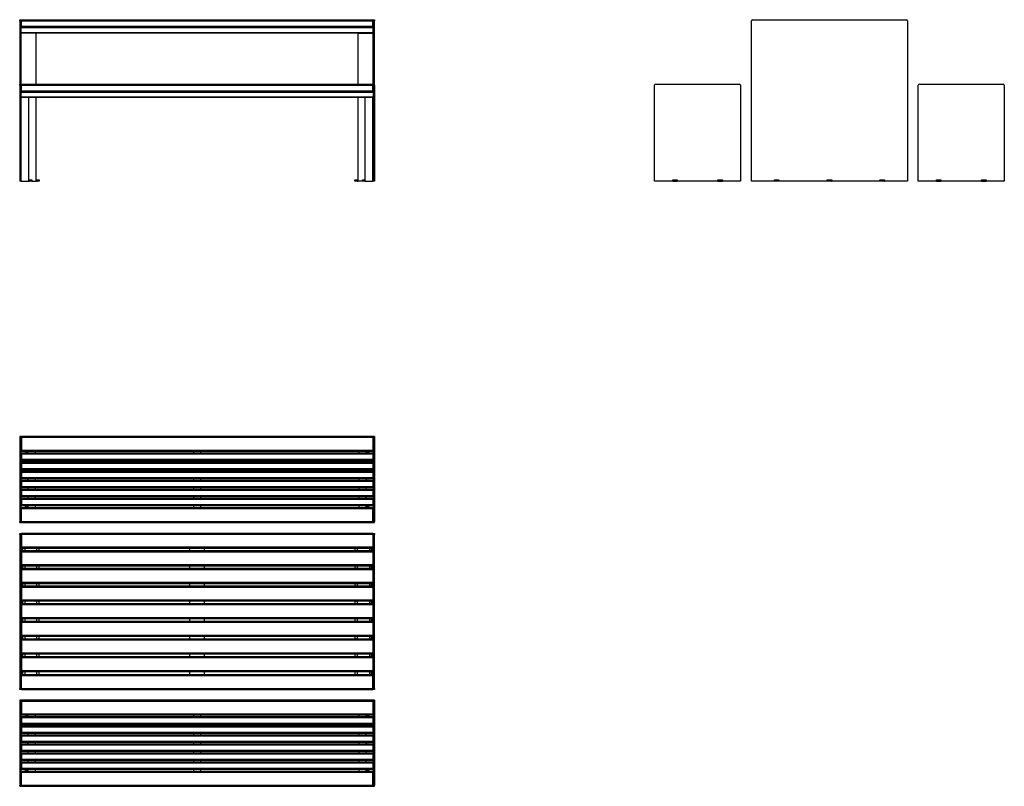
# Model space of a CAD drawing. Header units: millimetres. Extents: x 53 to 282, y 70 to 248.
import ezdxf

# ---------------------------------------------------------------- set-up
doc = ezdxf.new("R2010")
doc.units = ezdxf.units.MM

msp = doc.modelspace()

# ---------------------------------------------------------------- linework, layer by layer
at = {"color": 7, "linetype": 'Continuous', "lineweight": 25}
for p, q in [((53.3, 247.99), (53.3, 248.24)), ((53.3, 248.24), (53.55, 248.24)), ((53.3, 247.99), (53.3, 233.24)), ((53.55, 247.99), (53.3, 247.99)), ((53.55, 248.24), (53.55, 247.99)), ((53.55, 247.99), (53.55, 233.24)), ((53.65, 248.24), (135.35, 248.24)), ((53.65, 247.99), (53.65, 248.24)), ((53.65, 246.74), (53.65, 247.99)), ((53.65, 247.99), (135.35, 247.99)), ((135.35, 247.99), (135.35, 248.24)), ((135.35, 246.74), (135.35, 247.99)), ((135.45, 248.24), (135.7, 248.24)), ((135.45, 247.99), (135.45, 248.24)), ((135.45, 233.24), (135.45, 247.99)), ((135.7, 247.99), (135.45, 247.99)), ((135.7, 248.24), (135.7, 247.99)), ((135.7, 233.24), (135.7, 247.99)), ((223.35, 210.74), (223.35, 247.99)), ((223.6, 248.24), (259.4, 248.24)), ((259.65, 247.99), (259.65, 210.74)), ((53.55, 246.49), (135.45, 246.49)), ((135.45, 246.34), (53.55, 246.34)), ((53.55, 246.34), (53.55, 245.29)), ((53.55, 245.29), (135.45, 245.29)), ((135.45, 245.14), (53.55, 245.14)), ((57.05, 245.09), (53.55, 245.09)), ((53.65, 246.74), (135.35, 246.74)), ((53.65, 246.49), (53.65, 246.74)), ((53.95, 245.09), (53.95, 245.14)), ((54.2, 245.14), (54.2, 245.09)), ((57.05, 233.24), (57.05, 245.09)), ((131.95, 245.09), (135.45, 245.09)), ((131.95, 233.24), (131.95, 245.09)), ((134.8, 245.14), (134.8, 245.09)), ((135.05, 245.09), (135.05, 245.14)), ((135.35, 246.49), (135.35, 246.74)), ((135.45, 246.34), (135.45, 245.29)), ((53.55, 233.24), (53.25, 233.24)), ((53.25, 232.99), (53.25, 233.24)), ((53.25, 232.99), (53.25, 210.74)), ((53.25, 232.99), (53.55, 232.99)), ((53.55, 232.99), (53.55, 233.24)), ((53.55, 232.99), (53.55, 210.74)), ((53.55, 231.49), (135.45, 231.49)), ((135.45, 231.34), (53.55, 231.34)), ((53.55, 231.34), (53.55, 230.29)), ((53.65, 232.99), (53.65, 233.24)), ((53.65, 233.24), (135.35, 233.24)), ((53.65, 231.74), (53.65, 232.99)), ((53.65, 232.99), (135.35, 232.99)), ((53.65, 231.74), (135.35, 231.74)), ((53.65, 231.49), (53.65, 231.74)), ((135.35, 232.99), (135.35, 233.24)), ((135.35, 231.74), (135.35, 232.99)), ((135.35, 231.49), (135.35, 231.74)), ((135.45, 232.99), (135.45, 233.24)), ((135.75, 233.24), (135.45, 233.24)), ((135.45, 232.99), (135.45, 210.74)), ((135.45, 232.99), (135.75, 232.99)), ((135.45, 231.34), (135.45, 230.29)), ((135.75, 232.99), (135.75, 233.24)), ((135.75, 232.99), (135.75, 210.74)), ((200.85, 210.74), (200.85, 232.99)), ((201.1, 233.24), (220.6, 233.24)), ((220.85, 232.99), (220.85, 210.74)), ((262.15, 210.74), (262.15, 232.99)), ((262.4, 233.24), (281.9, 233.24)), ((282.15, 232.99), (282.15, 210.74)), ((53.55, 230.29), (135.45, 230.29)), ((135.45, 230.14), (53.55, 230.14)), ((55.3, 230.14), (55.3, 210.74)), ((57.05, 210.74), (57.05, 230.14)), ((131.95, 210.74), (131.95, 230.14)), ((133.5, 230.14), (133.5, 210.74)), ((135.25, 230.14), (135.25, 210.74)), ((53.55, 210.74), (53.25, 210.74)), ((53.55, 210.74), (55.3, 210.74)), ((55.3, 211.04), (55.55, 211.04)), ((55.3, 210.74), (55.55, 210.74)), ((55.55, 210.74), (55.55, 211.04)), ((55.55, 211.04), (56.05, 211.04)), ((56.05, 210.74), (55.55, 210.74)), ((56.05, 211.04), (56.05, 210.74)), ((56.05, 210.74), (57.05, 210.74)), ((57.05, 210.99), (57.3, 210.99)), ((57.05, 210.74), (57.3, 210.74)), ((57.3, 210.74), (57.3, 210.99)), ((57.3, 210.99), (57.8, 210.99)), ((57.8, 210.74), (57.3, 210.74)), ((57.8, 210.99), (57.8, 210.74)), ((131.2, 210.74), (131.2, 210.99)), ((131.2, 210.99), (131.7, 210.99)), ((131.7, 210.74), (131.2, 210.74)), ((131.7, 210.99), (131.7, 210.74)), ((131.7, 210.99), (131.95, 210.99)), ((131.7, 210.74), (131.95, 210.74)), ((132.95, 210.74), (131.95, 210.74)), ((132.95, 210.74), (132.95, 211.04)), ((132.95, 211.04), (133.45, 211.04)), ((133.45, 210.74), (132.95, 210.74)), ((133.45, 211.04), (133.45, 210.74)), ((133.45, 211.04), (133.5, 211.04)), ((133.45, 210.74), (133.5, 210.74)), ((133.5, 210.74), (135.25, 210.74)), ((135.25, 211.04), (135.45, 211.04)), ((135.45, 210.74), (135.25, 210.74)), ((135.75, 210.74), (135.45, 210.74)), ((205.07, 210.74), (200.85, 210.74)), ((205.07, 211.04), (206.13, 211.04)), ((205.07, 210.74), (205.07, 211.04)), ((205.07, 210.74), (205.1, 210.74)), ((205.1, 210.74), (205.1, 211.04)), ((205.1, 211.04), (206.1, 211.04)), ((205.1, 210.74), (206.1, 210.74)), ((206.1, 210.74), (206.1, 211.04)), ((206.1, 210.74), (206.13, 210.74)), ((206.13, 211.04), (206.13, 210.74)), ((215.58, 210.74), (206.13, 210.74)), ((215.58, 211.04), (216.62, 211.04)), ((215.58, 210.74), (215.58, 211.04)), ((215.58, 210.74), (215.6, 210.74)), ((215.6, 210.74), (215.6, 211.04)), ((215.6, 211.04), (216.6, 211.04)), ((215.6, 210.74), (216.6, 210.74)), ((216.6, 210.74), (216.6, 211.04)), ((216.6, 210.74), (216.62, 210.74)), ((216.62, 211.04), (216.62, 210.74)), ((220.85, 210.74), (216.62, 210.74)), ((228.73, 210.74), (223.35, 210.74)), ((228.73, 211.04), (229.77, 211.04)), ((228.73, 210.74), (228.73, 211.04)), ((228.73, 210.99), (228.75, 210.99)), ((228.73, 210.74), (228.75, 210.74)), ((228.75, 210.74), (228.75, 210.99)), ((228.75, 210.99), (229.75, 210.99)), ((229.75, 210.74), (228.75, 210.74)), ((229.75, 210.74), (229.75, 210.99)), ((229.75, 210.99), (229.77, 210.99)), ((229.75, 210.74), (229.77, 210.74)), ((229.77, 211.04), (229.77, 210.74)), ((240.98, 210.74), (229.77, 210.74)), ((240.98, 211.04), (242.02, 211.04)), ((240.98, 210.74), (240.98, 211.04)), ((240.98, 210.99), (241, 210.99)), ((240.98, 210.74), (241, 210.74)), ((241, 210.74), (241, 210.99)), ((241, 210.99), (242, 210.99)), ((242, 210.74), (241, 210.74)), ((242, 210.74), (242, 210.99)), ((242, 210.99), (242.02, 210.99)), ((242, 210.74), (242.02, 210.74)), ((242.02, 211.04), (242.02, 210.74)), ((253.23, 210.74), (242.02, 210.74)), ((253.23, 211.04), (254.27, 211.04)), ((253.23, 210.74), (253.23, 211.04)), ((253.23, 210.99), (253.25, 210.99)), ((253.23, 210.74), (253.25, 210.74)), ((253.25, 210.74), (253.25, 210.99)), ((253.25, 210.99), (254.25, 210.99)), ((254.25, 210.74), (253.25, 210.74)), ((254.25, 210.74), (254.25, 210.99)), ((254.25, 210.99), (254.27, 210.99)), ((254.25, 210.74), (254.27, 210.74)), ((254.27, 211.04), (254.27, 210.74)), ((259.65, 210.74), (254.27, 210.74)), ((266.38, 210.74), (262.15, 210.74)), ((266.38, 211.04), (267.42, 211.04)), ((266.38, 210.74), (266.38, 211.04)), ((266.38, 210.74), (266.4, 210.74)), ((266.4, 210.74), (266.4, 211.04)), ((266.4, 211.04), (267.4, 211.04)), ((266.4, 210.74), (267.4, 210.74)), ((267.4, 210.74), (267.4, 211.04)), ((267.4, 210.74), (267.42, 210.74)), ((267.42, 211.04), (267.42, 210.74)), ((276.87, 210.74), (267.42, 210.74)), ((276.87, 211.04), (277.93, 211.04)), ((276.87, 210.74), (276.87, 211.04)), ((276.87, 210.74), (276.9, 210.74)), ((276.9, 210.74), (276.9, 211.04)), ((276.9, 211.04), (277.9, 211.04)), ((276.9, 210.74), (277.9, 210.74)), ((277.9, 210.74), (277.9, 211.04)), ((277.9, 210.74), (277.93, 210.74)), ((277.93, 211.04), (277.93, 210.74)), ((282.15, 210.74), (277.93, 210.74)), ((53.55, 151.34), (53.25, 151.34)), ((53.25, 151.34), (53.25, 151.09)), ((53.55, 151.09), (53.25, 151.09)), ((53.25, 151.09), (53.25, 131.59)), ((53.55, 151.34), (53.65, 151.34)), ((53.55, 151.34), (53.55, 151.09)), ((53.55, 151.09), (53.55, 131.59)), ((135.35, 151.34), (53.65, 151.34)), ((53.65, 151.34), (53.65, 151.09)), ((135.35, 151.09), (53.65, 151.09)), ((53.65, 151.09), (53.65, 148.09)), ((135.35, 151.34), (135.35, 151.09)), ((135.35, 151.34), (135.45, 151.34)), ((135.35, 151.09), (135.35, 148.09)), ((135.75, 151.34), (135.45, 151.34)), ((135.45, 151.34), (135.45, 151.09)), ((135.75, 151.09), (135.45, 151.09)), ((135.45, 151.09), (135.45, 131.59)), ((135.75, 151.34), (135.75, 151.09)), ((135.75, 151.09), (135.75, 131.59)), ((53.65, 149.34), (53.55, 149.34)), ((135.45, 149.34), (135.35, 149.34)), ((53.65, 148.69), (53.55, 148.59)), ((135.35, 148.09), (53.65, 148.09)), ((53.65, 148.09), (53.65, 147.84)), ((135.35, 147.84), (53.65, 147.84)), ((135.35, 147.46), (53.65, 147.46)), ((53.65, 147.46), (53.65, 147.21)), ((135.35, 147.21), (53.65, 147.21)), ((53.65, 147.21), (53.65, 145.97)), ((55.18, 147.84), (55.18, 147.46)), ((56.92, 147.46), (56.92, 147.84)), ((93.62, 147.84), (93.62, 147.46)), ((95.38, 147.46), (95.38, 147.84)), ((132.08, 147.84), (132.08, 147.46)), ((133.82, 147.46), (133.82, 147.84)), ((135.45, 148.59), (135.35, 148.69)), ((135.35, 148.09), (135.35, 147.84)), ((135.35, 147.46), (135.35, 147.21)), ((135.35, 147.21), (135.35, 145.97)), ((135.35, 145.97), (53.65, 145.97)), ((53.65, 145.97), (53.65, 145.72)), ((135.35, 145.72), (53.65, 145.72)), ((135.35, 145.36), (53.65, 145.36)), ((53.65, 145.36), (53.65, 145.11)), ((135.35, 145.11), (53.65, 145.11)), ((53.65, 145.11), (53.65, 143.87)), ((55.18, 145.72), (55.18, 145.36)), ((56.92, 145.36), (56.92, 145.72)), ((93.62, 145.72), (93.62, 145.36)), ((95.38, 145.36), (95.38, 145.72)), ((132.08, 145.72), (132.08, 145.36)), ((133.82, 145.36), (133.82, 145.72)), ((135.35, 145.97), (135.35, 145.72)), ((135.35, 145.36), (135.35, 145.11)), ((135.35, 145.11), (135.35, 143.87)), ((135.35, 143.87), (53.65, 143.87)), ((53.65, 143.87), (53.65, 143.62)), ((135.35, 143.62), (53.65, 143.62)), ((135.35, 143.26), (53.65, 143.26)), ((53.65, 143.26), (53.65, 143.01)), ((135.35, 143.01), (53.65, 143.01)), ((53.65, 143.01), (53.65, 141.77)), ((55.18, 143.62), (55.18, 143.26)), ((56.92, 143.26), (56.92, 143.62)), ((93.62, 143.62), (93.62, 143.26)), ((95.38, 143.26), (95.38, 143.62)), ((132.08, 143.62), (132.08, 143.26)), ((133.82, 143.26), (133.82, 143.62)), ((135.35, 143.87), (135.35, 143.62)), ((135.35, 143.26), (135.35, 143.01)), ((135.35, 143.01), (135.35, 141.77)), ((135.35, 141.77), (53.65, 141.77)), ((53.65, 141.77), (53.65, 141.52)), ((135.35, 141.52), (53.65, 141.52)), ((135.35, 141.16), (53.65, 141.16)), ((53.65, 141.16), (53.65, 140.91)), ((135.35, 140.91), (53.65, 140.91)), ((53.65, 140.91), (53.65, 139.67)), ((135.35, 139.67), (53.65, 139.67)), ((53.65, 139.67), (53.65, 139.42)), ((55.18, 141.52), (55.18, 141.16)), ((56.92, 141.16), (56.92, 141.52)), ((93.62, 141.52), (93.62, 141.16)), ((95.38, 141.16), (95.38, 141.52)), ((132.08, 141.52), (132.08, 141.16)), ((133.82, 141.16), (133.82, 141.52)), ((135.35, 141.77), (135.35, 141.52)), ((135.35, 141.16), (135.35, 140.91)), ((135.35, 140.91), (135.35, 139.67)), ((135.35, 139.67), (135.35, 139.42)), ((135.35, 139.42), (53.65, 139.42)), ((135.35, 139.06), (53.65, 139.06)), ((53.65, 139.06), (53.65, 138.81)), ((135.35, 138.81), (53.65, 138.81)), ((53.65, 138.81), (53.65, 137.57)), ((135.35, 137.57), (53.65, 137.57)), ((53.65, 137.57), (53.65, 137.32)), ((55.18, 139.42), (55.18, 139.06)), ((56.92, 139.06), (56.92, 139.42)), ((93.62, 139.42), (93.62, 139.06)), ((95.38, 139.06), (95.38, 139.42)), ((132.08, 139.42), (132.08, 139.06)), ((133.82, 139.06), (133.82, 139.42)), ((135.35, 139.06), (135.35, 138.81)), ((135.35, 138.81), (135.35, 137.57)), ((135.35, 137.57), (135.35, 137.32)), ((135.35, 137.32), (53.65, 137.32)), ((135.35, 136.96), (53.65, 136.96)), ((53.65, 136.96), (53.65, 136.72)), ((135.35, 136.72), (53.65, 136.72)), ((53.65, 136.72), (53.65, 135.46)), ((135.35, 135.46), (53.65, 135.46)), ((53.65, 135.46), (53.65, 135.22)), ((135.35, 135.22), (53.65, 135.22)), ((55.18, 137.32), (55.18, 136.96)), ((55.18, 135.22), (55.18, 134.84)), ((56.92, 136.96), (56.92, 137.32)), ((56.92, 134.84), (56.92, 135.22)), ((93.62, 137.32), (93.62, 136.96)), ((93.62, 135.22), (93.62, 134.84)), ((95.38, 136.96), (95.38, 137.32)), ((95.38, 134.84), (95.38, 135.22)), ((132.08, 137.32), (132.08, 136.96)), ((132.08, 135.22), (132.08, 134.84)), ((133.82, 136.96), (133.82, 137.32)), ((133.82, 134.84), (133.82, 135.22)), ((135.35, 136.96), (135.35, 136.72)), ((135.35, 136.72), (135.35, 135.46)), ((135.35, 135.46), (135.35, 135.22)), ((53.55, 134.09), (53.65, 133.99)), ((53.55, 133.34), (53.65, 133.34)), ((53.65, 134.84), (135.35, 134.84)), ((53.65, 134.59), (53.65, 134.84)), ((53.65, 134.59), (135.35, 134.59)), ((53.65, 131.59), (53.65, 134.59)), ((135.35, 134.59), (135.35, 134.84)), ((135.35, 131.59), (135.35, 134.59)), ((135.35, 133.99), (135.45, 134.09)), ((135.35, 133.34), (135.45, 133.34)), ((53.55, 131.59), (53.25, 131.59)), ((53.25, 131.34), (53.25, 131.59)), ((53.25, 131.34), (53.55, 131.34)), ((53.55, 131.34), (53.55, 131.59)), ((53.65, 131.34), (53.55, 131.34)), ((53.65, 131.59), (135.35, 131.59)), ((53.65, 131.34), (53.65, 131.59)), ((53.65, 131.34), (135.35, 131.34)), ((135.35, 131.34), (135.35, 131.59)), ((135.45, 131.34), (135.35, 131.34)), ((135.75, 131.59), (135.45, 131.59)), ((135.45, 131.34), (135.45, 131.59)), ((135.45, 131.34), (135.75, 131.34)), ((135.75, 131.34), (135.75, 131.59)), ((53.3, 128.59), (53.3, 128.84)), ((53.3, 128.84), (53.55, 128.84)), ((53.3, 128.59), (53.3, 92.79)), ((53.55, 128.59), (53.3, 128.59)), ((53.55, 128.84), (53.65, 128.84)), ((53.55, 128.84), (53.55, 128.59)), ((53.55, 128.59), (53.55, 92.79)), ((135.35, 128.84), (53.65, 128.84)), ((53.65, 128.84), (53.65, 128.59)), ((135.35, 128.59), (53.65, 128.59)), ((53.65, 128.59), (53.65, 125.59)), ((135.35, 128.84), (135.35, 128.59)), ((135.35, 128.84), (135.45, 128.84)), ((135.35, 128.59), (135.35, 125.59)), ((135.45, 128.84), (135.7, 128.84)), ((135.45, 128.59), (135.45, 128.84)), ((135.7, 128.59), (135.45, 128.59)), ((135.45, 92.79), (135.45, 128.59)), ((135.7, 128.84), (135.7, 128.59)), ((135.7, 92.79), (135.7, 128.59)), ((53.65, 126.84), (53.55, 126.84)), ((53.65, 126.19), (53.55, 126.09)), ((135.45, 126.84), (135.35, 126.84)), ((135.45, 126.09), (135.35, 126.19)), ((53.55, 125.69), (53.65, 125.69)), ((135.35, 125.59), (53.65, 125.59)), ((53.65, 125.59), (53.65, 125.34)), ((135.35, 125.34), (53.65, 125.34)), ((135.35, 124.74), (53.65, 124.74)), ((53.65, 124.74), (53.65, 124.49)), ((135.35, 124.49), (53.65, 124.49)), ((53.65, 124.49), (53.65, 121.49)), ((53.8, 124.74), (53.8, 125.34)), ((53.95, 124.74), (53.95, 125.34)), ((57.2, 124.74), (57.2, 125.34)), ((57.8, 124.74), (57.8, 125.34)), ((92.75, 125.34), (92.75, 124.74)), ((96.25, 124.74), (96.25, 125.34)), ((131.2, 125.34), (131.2, 124.74)), ((131.8, 124.74), (131.8, 125.34)), ((135.05, 124.74), (135.05, 125.34)), ((135.2, 125.34), (135.2, 124.74)), ((135.35, 125.69), (135.45, 125.69)), ((135.35, 125.59), (135.35, 125.34)), ((135.35, 124.74), (135.35, 124.49)), ((135.35, 124.49), (135.35, 121.49)), ((135.35, 121.49), (53.65, 121.49)), ((53.65, 121.49), (53.65, 121.24)), ((135.35, 121.49), (135.35, 121.24)), ((135.35, 121.24), (53.65, 121.24)), ((135.35, 120.64), (53.65, 120.64)), ((53.65, 120.64), (53.65, 120.39)), ((135.35, 120.39), (53.65, 120.39)), ((53.65, 120.39), (53.65, 117.39)), ((53.8, 120.64), (53.8, 121.24)), ((53.95, 120.64), (53.95, 121.24)), ((57.2, 120.64), (57.2, 121.24)), ((57.8, 120.64), (57.8, 121.24)), ((92.75, 121.24), (92.75, 120.64)), ((96.25, 120.64), (96.25, 121.24)), ((131.2, 121.24), (131.2, 120.64)), ((131.8, 120.64), (131.8, 121.24)), ((135.05, 120.64), (135.05, 121.24)), ((135.2, 121.24), (135.2, 120.64)), ((135.35, 120.64), (135.35, 120.39)), ((135.35, 120.39), (135.35, 117.39)), ((135.35, 117.39), (53.65, 117.39)), ((53.65, 117.39), (53.65, 117.14)), ((135.35, 117.14), (53.65, 117.14)), ((53.8, 116.54), (53.8, 117.14)), ((53.95, 116.54), (53.95, 117.14)), ((57.2, 116.54), (57.2, 117.14)), ((57.8, 116.54), (57.8, 117.14)), ((92.75, 117.14), (92.75, 116.54)), ((96.25, 116.54), (96.25, 117.14)), ((131.2, 117.14), (131.2, 116.54)), ((131.8, 116.54), (131.8, 117.14)), ((135.05, 116.54), (135.05, 117.14)), ((135.2, 117.14), (135.2, 116.54)), ((135.35, 117.39), (135.35, 117.14)), ((135.35, 116.54), (53.65, 116.54)), ((53.65, 116.54), (53.65, 116.29)), ((135.35, 116.29), (53.65, 116.29)), ((53.65, 116.29), (53.65, 113.29)), ((135.35, 116.54), (135.35, 116.29)), ((135.35, 116.29), (135.35, 113.29)), ((135.35, 113.29), (53.65, 113.29)), ((53.65, 113.29), (53.65, 113.04)), ((135.35, 113.04), (53.65, 113.04)), ((135.35, 112.44), (53.65, 112.44)), ((53.65, 112.44), (53.65, 112.19)), ((135.35, 112.19), (53.65, 112.19)), ((53.65, 112.19), (53.65, 109.19)), ((53.8, 112.44), (53.8, 113.04)), ((53.95, 112.44), (53.95, 113.04)), ((57.2, 112.44), (57.2, 113.04)), ((57.8, 112.44), (57.8, 113.04)), ((92.75, 113.04), (92.75, 112.44)), ((96.25, 112.44), (96.25, 113.04)), ((131.2, 113.04), (131.2, 112.44)), ((131.8, 112.44), (131.8, 113.04)), ((135.05, 112.44), (135.05, 113.04)), ((135.2, 113.04), (135.2, 112.44)), ((135.35, 113.29), (135.35, 113.04)), ((135.35, 112.44), (135.35, 112.19)), ((135.35, 112.19), (135.35, 109.19)), ((135.35, 109.19), (53.65, 109.19)), ((53.65, 109.19), (53.65, 108.94)), ((135.35, 108.94), (53.65, 108.94)), ((135.35, 108.34), (53.65, 108.34)), ((53.65, 108.34), (53.65, 108.09)), ((135.35, 108.09), (53.65, 108.09)), ((53.65, 108.09), (53.65, 105.09)), ((53.8, 108.34), (53.8, 108.94)), ((53.95, 108.34), (53.95, 108.94)), ((57.2, 108.34), (57.2, 108.94)), ((57.8, 108.34), (57.8, 108.94)), ((92.75, 108.94), (92.75, 108.34)), ((96.25, 108.34), (96.25, 108.94)), ((131.2, 108.94), (131.2, 108.34)), ((131.8, 108.34), (131.8, 108.94)), ((135.05, 108.34), (135.05, 108.94)), ((135.2, 108.94), (135.2, 108.34)), ((135.35, 109.19), (135.35, 108.94)), ((135.35, 108.34), (135.35, 108.09)), ((135.35, 108.09), (135.35, 105.09)), ((135.35, 105.09), (53.65, 105.09)), ((53.65, 105.09), (53.65, 104.84)), ((135.35, 104.84), (53.65, 104.84)), ((135.35, 104.24), (53.65, 104.24)), ((53.65, 104.24), (53.65, 103.99)), ((135.35, 103.99), (53.65, 103.99)), ((53.65, 103.99), (53.65, 100.99)), ((53.8, 104.24), (53.8, 104.84)), ((53.95, 104.24), (53.95, 104.84)), ((57.2, 104.24), (57.2, 104.84)), ((57.8, 104.24), (57.8, 104.84)), ((92.75, 104.84), (92.75, 104.24)), ((96.25, 104.24), (96.25, 104.84)), ((131.2, 104.84), (131.2, 104.24)), ((131.8, 104.24), (131.8, 104.84)), ((135.05, 104.24), (135.05, 104.84)), ((135.2, 104.84), (135.2, 104.24)), ((135.35, 105.09), (135.35, 104.84)), ((135.35, 104.24), (135.35, 103.99)), ((135.35, 103.99), (135.35, 100.99)), ((135.35, 100.99), (53.65, 100.99)), ((53.65, 100.99), (53.65, 100.74)), ((135.35, 100.74), (53.65, 100.74)), ((53.8, 100.14), (53.8, 100.74)), ((53.95, 100.14), (53.95, 100.74)), ((57.2, 100.14), (57.2, 100.74)), ((57.8, 100.14), (57.8, 100.74)), ((92.75, 100.74), (92.75, 100.14)), ((96.25, 100.14), (96.25, 100.74)), ((131.2, 100.74), (131.2, 100.14)), ((131.8, 100.14), (131.8, 100.74)), ((135.05, 100.14), (135.05, 100.74)), ((135.2, 100.74), (135.2, 100.14)), ((135.35, 100.99), (135.35, 100.74)), ((135.35, 100.14), (53.65, 100.14)), ((53.65, 100.14), (53.65, 99.89)), ((135.35, 99.89), (53.65, 99.89)), ((53.65, 99.89), (53.65, 96.89)), ((135.35, 100.14), (135.35, 99.89)), ((135.35, 99.89), (135.35, 96.89)), ((135.35, 96.89), (53.65, 96.89)), ((53.65, 96.89), (53.65, 96.64)), ((135.35, 96.64), (53.65, 96.64)), ((53.8, 96.04), (53.8, 96.64)), ((53.95, 96.04), (53.95, 96.64)), ((57.2, 96.04), (57.2, 96.64)), ((57.8, 96.04), (57.8, 96.64)), ((92.75, 96.64), (92.75, 96.04)), ((96.25, 96.04), (96.25, 96.64)), ((131.2, 96.64), (131.2, 96.04)), ((131.8, 96.04), (131.8, 96.64)), ((135.05, 96.04), (135.05, 96.64)), ((135.2, 96.64), (135.2, 96.04)), ((135.35, 96.89), (135.35, 96.64)), ((53.65, 95.69), (53.55, 95.69)), ((53.55, 95.29), (53.65, 95.19)), ((53.55, 94.54), (53.65, 94.54)), ((53.65, 96.04), (135.35, 96.04)), ((53.65, 95.79), (53.65, 96.04)), ((53.65, 95.79), (135.35, 95.79)), ((53.65, 92.79), (53.65, 95.79)), ((135.35, 95.79), (135.35, 96.04)), ((135.35, 92.79), (135.35, 95.79)), ((135.45, 95.69), (135.35, 95.69)), ((135.35, 95.19), (135.45, 95.29)), ((135.35, 94.54), (135.45, 94.54)), ((53.3, 92.79), (53.55, 92.79)), ((53.3, 92.54), (53.3, 92.79)), ((53.55, 92.54), (53.3, 92.54)), ((53.55, 92.79), (53.55, 92.54)), ((53.65, 92.54), (53.55, 92.54)), ((53.65, 92.79), (135.35, 92.79)), ((53.65, 92.54), (53.65, 92.79)), ((53.65, 92.54), (135.35, 92.54)), ((135.35, 92.54), (135.35, 92.79)), ((135.45, 92.54), (135.35, 92.54)), ((135.45, 92.79), (135.7, 92.79)), ((135.45, 92.54), (135.45, 92.79)), ((135.7, 92.54), (135.45, 92.54)), ((135.7, 92.79), (135.7, 92.54)), ((53.55, 90.04), (53.25, 90.04)), ((53.25, 90.04), (53.25, 89.79)), ((53.55, 89.79), (53.25, 89.79)), ((53.25, 89.79), (53.25, 70.29)), ((53.55, 90.04), (53.65, 90.04)), ((53.55, 90.04), (53.55, 89.79)), ((53.55, 89.79), (53.55, 70.29)), ((135.35, 90.04), (53.65, 90.04)), ((53.65, 90.04), (53.65, 89.79)), ((135.35, 89.79), (53.65, 89.79)), ((53.65, 89.79), (53.65, 86.79)), ((135.35, 90.04), (135.35, 89.79)), ((135.35, 90.04), (135.45, 90.04)), ((135.35, 89.79), (135.35, 86.79)), ((135.75, 90.04), (135.45, 90.04)), ((135.45, 90.04), (135.45, 89.79)), ((135.75, 89.79), (135.45, 89.79)), ((135.45, 89.79), (135.45, 70.29)), ((135.75, 90.04), (135.75, 89.79)), ((135.75, 89.79), (135.75, 70.29)), ((53.65, 88.04), (53.55, 88.04)), ((53.65, 87.39), (53.55, 87.29)), ((135.45, 88.04), (135.35, 88.04)), ((135.45, 87.29), (135.35, 87.39)), ((135.35, 86.79), (53.65, 86.79)), ((53.65, 86.79), (53.65, 86.54)), ((135.35, 86.54), (53.65, 86.54)), ((135.35, 86.16), (53.65, 86.16)), ((53.65, 86.16), (53.65, 85.92)), ((135.35, 85.92), (53.65, 85.92)), ((53.65, 85.92), (53.65, 84.66)), ((55.18, 86.54), (55.18, 86.16)), ((56.92, 86.16), (56.92, 86.54)), ((93.62, 86.54), (93.62, 86.16)), ((95.38, 86.16), (95.38, 86.54)), ((132.08, 86.54), (132.08, 86.16)), ((133.82, 86.16), (133.82, 86.54)), ((135.35, 86.79), (135.35, 86.54)), ((135.35, 86.16), (135.35, 85.92)), ((135.35, 85.92), (135.35, 84.66)), ((135.35, 84.66), (53.65, 84.66)), ((53.65, 84.66), (53.65, 84.42)), ((135.35, 84.42), (53.65, 84.42)), ((135.35, 84.06), (53.65, 84.06)), ((53.65, 84.06), (53.65, 83.81)), ((135.35, 83.81), (53.65, 83.81)), ((53.65, 83.81), (53.65, 82.56)), ((135.35, 82.56), (53.65, 82.56)), ((53.65, 82.56), (53.65, 82.32)), ((55.18, 84.42), (55.18, 84.06)), ((56.92, 84.06), (56.92, 84.42)), ((93.62, 84.42), (93.62, 84.06)), ((95.38, 84.06), (95.38, 84.42)), ((132.08, 84.42), (132.08, 84.06)), ((133.82, 84.06), (133.82, 84.42)), ((135.35, 84.66), (135.35, 84.42)), ((135.35, 84.06), (135.35, 83.81)), ((135.35, 83.81), (135.35, 82.56)), ((135.35, 82.56), (135.35, 82.32)), ((135.35, 82.32), (53.65, 82.32)), ((135.35, 81.96), (53.65, 81.96)), ((53.65, 81.96), (53.65, 81.71)), ((135.35, 81.71), (53.65, 81.71)), ((53.65, 81.71), (53.65, 80.47)), ((135.35, 80.47), (53.65, 80.47)), ((53.65, 80.47), (53.65, 80.22)), ((135.35, 80.22), (53.65, 80.22)), ((55.18, 82.32), (55.18, 81.96)), ((55.18, 80.22), (55.18, 79.86)), ((56.92, 81.96), (56.92, 82.32)), ((56.92, 79.86), (56.92, 80.22)), ((93.62, 82.32), (93.62, 81.96)), ((93.62, 80.22), (93.62, 79.86)), ((95.38, 81.96), (95.38, 82.32)), ((95.38, 79.86), (95.38, 80.22)), ((132.08, 82.32), (132.08, 81.96)), ((132.08, 80.22), (132.08, 79.86)), ((133.82, 81.96), (133.82, 82.32)), ((133.82, 79.86), (133.82, 80.22)), ((135.35, 81.96), (135.35, 81.71)), ((135.35, 81.71), (135.35, 80.47)), ((135.35, 80.47), (135.35, 80.22)), ((135.35, 79.86), (53.65, 79.86)), ((53.65, 79.86), (53.65, 79.61)), ((135.35, 79.61), (53.65, 79.61)), ((53.65, 79.61), (53.65, 78.37)), ((135.35, 78.37), (53.65, 78.37)), ((53.65, 78.37), (53.65, 78.12)), ((135.35, 78.12), (53.65, 78.12)), ((55.18, 78.12), (55.18, 77.76)), ((56.92, 77.76), (56.92, 78.12)), ((93.62, 78.12), (93.62, 77.76)), ((95.38, 77.76), (95.38, 78.12)), ((132.08, 78.12), (132.08, 77.76)), ((133.82, 77.76), (133.82, 78.12)), ((135.35, 79.86), (135.35, 79.61)), ((135.35, 79.61), (135.35, 78.37)), ((135.35, 78.37), (135.35, 78.12)), ((135.35, 77.76), (53.65, 77.76)), ((53.65, 77.76), (53.65, 77.51)), ((135.35, 77.51), (53.65, 77.51)), ((53.65, 77.51), (53.65, 76.27)), ((135.35, 76.27), (53.65, 76.27)), ((53.65, 76.27), (53.65, 76.02)), ((135.35, 76.02), (53.65, 76.02)), ((135.35, 75.66), (53.65, 75.66)), ((53.65, 75.66), (53.65, 75.41)), ((55.18, 76.02), (55.18, 75.66)), ((56.92, 75.66), (56.92, 76.02)), ((93.62, 76.02), (93.62, 75.66)), ((95.38, 75.66), (95.38, 76.02)), ((132.08, 76.02), (132.08, 75.66)), ((133.82, 75.66), (133.82, 76.02)), ((135.35, 77.76), (135.35, 77.51)), ((135.35, 77.51), (135.35, 76.27)), ((135.35, 76.27), (135.35, 76.02)), ((135.35, 75.66), (135.35, 75.41)), ((135.35, 75.41), (53.65, 75.41)), ((53.65, 75.41), (53.65, 74.17)), ((135.35, 74.17), (53.65, 74.17)), ((53.65, 74.17), (53.65, 73.92)), ((135.35, 73.92), (53.65, 73.92)), ((53.65, 73.29), (53.65, 73.54)), ((53.65, 73.54), (135.35, 73.54)), ((53.65, 73.29), (135.35, 73.29)), ((53.65, 70.29), (53.65, 73.29)), ((55.18, 73.92), (55.18, 73.54)), ((56.92, 73.54), (56.92, 73.92)), ((93.62, 73.92), (93.62, 73.54)), ((95.38, 73.54), (95.38, 73.92)), ((132.08, 73.92), (132.08, 73.54)), ((133.82, 73.54), (133.82, 73.92)), ((135.35, 75.41), (135.35, 74.17)), ((135.35, 74.17), (135.35, 73.92)), ((135.35, 73.29), (135.35, 73.54)), ((135.35, 70.29), (135.35, 73.29)), ((53.55, 72.79), (53.65, 72.69)), ((53.55, 72.04), (53.65, 72.04)), ((135.35, 72.69), (135.45, 72.79)), ((135.35, 72.04), (135.45, 72.04)), ((53.55, 70.29), (53.25, 70.29)), ((53.25, 70.04), (53.25, 70.29)), ((53.25, 70.04), (53.55, 70.04)), ((53.55, 70.04), (53.55, 70.29)), ((53.65, 70.04), (53.55, 70.04)), ((53.65, 70.29), (135.35, 70.29)), ((53.65, 70.04), (53.65, 70.29)), ((53.65, 70.04), (135.35, 70.04)), ((135.35, 70.04), (135.35, 70.29)), ((135.45, 70.04), (135.35, 70.04)), ((135.75, 70.29), (135.45, 70.29)), ((135.45, 70.04), (135.45, 70.29)), ((135.45, 70.04), (135.75, 70.04)), ((135.75, 70.04), (135.75, 70.29))]:
    msp.add_line(p, q, dxfattribs=at)
at = {"color": 8, "linetype": 'Continuous', "lineweight": 25}
for p, q in [((53.65, 151.19), (53.55, 151.19)), ((135.45, 151.19), (135.35, 151.19)), ((53.55, 149.49), (53.65, 149.49)), ((135.35, 149.49), (135.45, 149.49)), ((53.65, 133.19), (53.55, 133.19)), ((135.45, 133.19), (135.35, 133.19)), ((53.55, 131.49), (53.65, 131.49)), ((135.35, 131.49), (135.45, 131.49)), ((53.65, 128.69), (53.55, 128.69)), ((135.45, 128.69), (135.35, 128.69)), ((53.55, 126.99), (53.65, 126.99)), ((135.35, 126.99), (135.45, 126.99)), ((53.65, 125.44), (53.55, 125.44)), ((54.41, 125.34), (54.41, 124.74)), ((134.59, 125.34), (134.59, 124.74)), ((135.45, 125.44), (135.35, 125.44)), ((54.41, 121.24), (54.41, 120.64)), ((134.59, 121.24), (134.59, 120.64)), ((54.41, 117.14), (54.41, 116.54)), ((134.59, 117.14), (134.59, 116.54)), ((54.41, 113.04), (54.41, 112.44)), ((134.59, 113.04), (134.59, 112.44)), ((54.41, 108.94), (54.41, 108.34)), ((134.59, 108.94), (134.59, 108.34)), ((54.41, 104.84), (54.41, 104.24)), ((134.59, 104.84), (134.59, 104.24)), ((54.41, 100.74), (54.41, 100.14)), ((134.59, 100.74), (134.59, 100.14)), ((54.41, 96.64), (54.41, 96.04)), ((134.59, 96.64), (134.59, 96.04)), ((53.55, 95.94), (53.65, 95.94)), ((53.65, 94.39), (53.55, 94.39)), ((135.35, 95.94), (135.45, 95.94)), ((135.45, 94.39), (135.35, 94.39)), ((53.55, 92.69), (53.65, 92.69)), ((135.35, 92.69), (135.45, 92.69)), ((53.65, 89.89), (53.55, 89.89)), ((135.45, 89.89), (135.35, 89.89)), ((53.55, 88.19), (53.65, 88.19)), ((135.35, 88.19), (135.45, 88.19)), ((53.65, 71.89), (53.55, 71.89)), ((135.45, 71.89), (135.35, 71.89)), ((53.55, 70.19), (53.65, 70.19)), ((135.35, 70.19), (135.45, 70.19))]:
    msp.add_line(p, q, dxfattribs=at)
at = {"color": 7, "linetype": 'Continuous', "lineweight": 25}
for centre, radius, start, end in [((223.6, 247.99), 0.25, 90, 180), ((259.4, 247.99), 0.25, 0, 90), ((201.1, 232.99), 0.25, 90, 180), ((220.6, 232.99), 0.25, 0, 90), ((262.4, 232.99), 0.25, 90, 180), ((281.9, 232.99), 0.25, 0, 90), ((54.8, 147.34), 0.35, 20.9248, 159.0752), ((134.2, 147.34), 0.35, 90, 159.0752), ((134.2, 147.34), 0.35, 20.9248, 90), ((54.8, 141.34), 0.35, 150, 210), ((54.8, 141.34), 0.35, 330, 30), ((134.2, 141.34), 0.35, 150, 210), ((134.2, 141.34), 0.35, 330, 30), ((54.8, 135.34), 0.35, 200.9248, 270), ((54.8, 135.34), 0.35, 270, 339.0752), ((134.2, 135.34), 0.35, 200.9248, 339.0752), ((54.8, 86.04), 0.35, 20.9248, 159.0752), ((134.2, 86.04), 0.35, 90, 159.0752), ((134.2, 86.04), 0.35, 20.9248, 90), ((54.8, 80.04), 0.35, 150, 210), ((54.8, 80.04), 0.35, 330, 30), ((134.2, 80.04), 0.35, 150, 210), ((134.2, 80.04), 0.35, 330, 30), ((54.8, 74.04), 0.35, 200.9248, 270), ((54.8, 74.04), 0.35, 270, 339.0752), ((134.2, 74.04), 0.35, 200.9248, 339.0752)]:
    msp.add_arc(centre, radius, start, end, dxfattribs=at)

doc.saveas('drawing.dxf')
